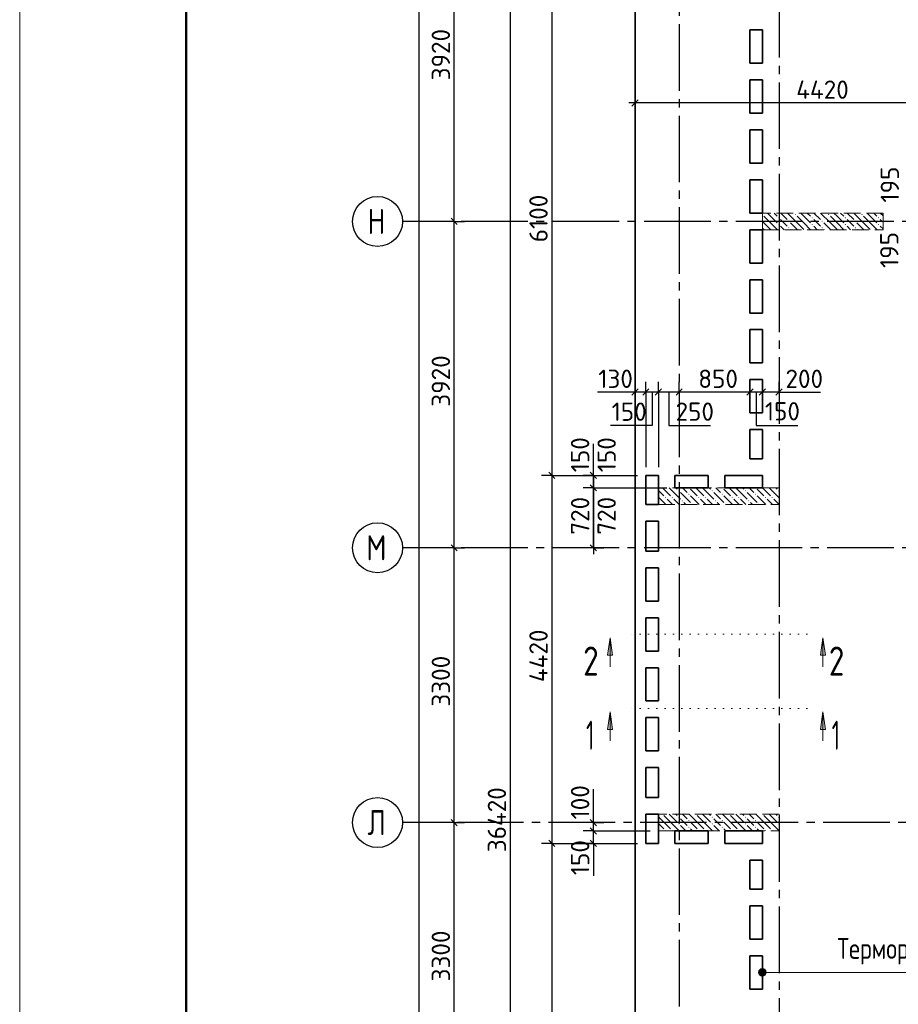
# Model space of a CAD drawing. Header units: millimetres. Extents: x 40580 to 1930067, y -240640 to 81020.
# Tile 144 of 256: x 583520 to 594078, y -203477 to -191651. Entities that reach past the tile are written whole.
import ezdxf

# ---------------------------------------------------------------- set-up
doc = ezdxf.new("R2010")
doc.units = ezdxf.units.MM
for name, pattern in [('______2', [270, 200, -70]), ('______5', [1100, 800, -100, 100, -100]), ('______9', [100, 0, -100]), ('CENTER', [2, 1.25, -0.25, 0.25, -0.25])]:
    doc.linetypes.add(name, pattern=pattern)
for name, color, linetype, lineweight in [('Standard', 7, 'Continuous', 25), ('ЖБ Перекрытие верхний уровень', 7, 'Continuous', 35), ('ОСИ', 7, 'CENTER', 15), ('Примечания', 7, 'Continuous', 13), ('Сечения символ', 7, 'Continuous', 25)]:
    doc.layers.add(name, color=color, linetype=linetype, lineweight=lineweight)
doc.layers.add('ЖБ Пилон', color=7, linetype='______2', lineweight=13, true_color=0xa0a0a0)
doc.layers.add('Размерная выноска', color=7, linetype='Continuous')
doc.styles.add('GOST 2.304', font='isocpeur.ttf', dxfattribs={"width": 0.8})
doc.styles.add('ISOCPEUR', font='isocpeur.ttf')

msp = doc.modelspace()

# ---------------------------------------------------------------- hatches: boundary and pattern name
at = {"layer": 'ЖБ Пилон', "linetype": 'Continuous', "lineweight": -3, "transparency": 33554687}
for points in [[(592444.3, -193987.6), (592447.7, -193991.1), (592444.3, -193994.5)], [(592634.7, -194031), (592641.2, -194024.5), (592647.7, -194031), (592641.2, -194037.5)], [(592834.7, -193991.1), (592841.2, -193984.6), (592847.7, -193991.1), (592841.2, -193997.5)], [(593034.7, -194031), (593041.2, -194024.5), (593047.7, -194031), (593041.2, -194037.5)], [(593234.7, -193991.1), (593241.2, -193984.6), (593247.7, -193991.1), (593241.2, -193997.5)], [(593434.7, -194031), (593441.2, -194024.5), (593447.7, -194031), (593441.2, -194037.5)], [(593634.7, -193991.1), (593641.2, -193984.6), (593647.7, -193991.1), (593641.2, -193997.5)], [(593834.7, -194031), (593841.2, -194024.5), (593847.7, -194031), (593841.2, -194037.5)], [(592634.7, -194111), (592641.2, -194104.5), (592647.7, -194111), (592641.2, -194117.5)], [(592754.7, -194071.1), (592761.2, -194064.6), (592767.7, -194071.1), (592761.2, -194077.6)], [(592754.7, -194151), (592761.2, -194144.5), (592767.7, -194151), (592761.2, -194157.6)], [(593034.7, -194111), (593041.2, -194104.5), (593047.7, -194111), (593041.2, -194117.5)], [(593154.7, -194071.1), (593161.2, -194064.6), (593167.7, -194071.1), (593161.2, -194077.6)], [(593154.7, -194151), (593161.2, -194144.5), (593167.7, -194151), (593161.2, -194157.6)], [(593434.7, -194111), (593441.2, -194104.5), (593447.7, -194111), (593441.2, -194117.5)], [(593554.7, -194071.1), (593561.2, -194064.6), (593567.7, -194071.1), (593561.2, -194077.6)], [(593554.7, -194151), (593561.2, -194144.5), (593567.7, -194151), (593561.2, -194157.6)], [(593834.7, -194111), (593841.2, -194104.5), (593847.7, -194111), (593841.2, -194117.5)], [(591434.7, -197311), (591441.2, -197304.5), (591447.7, -197311), (591441.2, -197317.5)], [(591554.7, -197351), (591561.2, -197344.5), (591567.7, -197351), (591561.2, -197357.6)], [(591564.6, -197274.2), (591561.2, -197277.6), (591557.9, -197274.2)], [(591834.7, -197311), (591841.2, -197304.5), (591847.7, -197311), (591841.2, -197317.5)], [(591954.7, -197351), (591961.2, -197344.5), (591967.7, -197351), (591961.2, -197357.6)], [(591964.6, -197274.2), (591961.2, -197277.6), (591957.9, -197274.2)], [(592234.7, -197311), (592241.2, -197304.5), (592247.7, -197311), (592241.2, -197317.5)], [(592354.7, -197351), (592361.2, -197344.5), (592367.7, -197351), (592361.2, -197357.6)], [(592364.6, -197274.2), (592361.2, -197277.6), (592357.9, -197274.2)], [(592634.7, -197311), (592641.2, -197304.5), (592644.3, -197307.6), (592644.3, -197314.5), (592641.2, -197317.5)], [(591194.7, -197471.1), (591201.2, -197464.6), (591207.7, -197471.1), (591204.6, -197474.2), (591197.9, -197474.2)], [(591274.7, -197391.1), (591281.2, -197384.6), (591287.7, -197391.1), (591281.2, -197397.5)], [(591354.7, -197391.1), (591361.2, -197384.6), (591367.7, -197391.1), (591361.2, -197397.5)], [(591474.7, -197431), (591481.2, -197424.5), (591487.7, -197431), (591481.2, -197437.5)], [(591594.7, -197471.1), (591601.2, -197464.6), (591607.7, -197471.1), (591604.6, -197474.2), (591597.9, -197474.2)], [(591674.7, -197391.1), (591681.2, -197384.6), (591687.7, -197391.1), (591681.2, -197397.5)], [(591754.7, -197391.1), (591761.2, -197384.6), (591767.7, -197391.1), (591761.2, -197397.5)], [(591874.7, -197431), (591881.2, -197424.5), (591887.7, -197431), (591881.2, -197437.5)], [(591994.7, -197471.1), (592001.2, -197464.6), (592007.7, -197471.1), (592004.6, -197474.2), (591997.9, -197474.2)], [(592074.7, -197391.1), (592081.2, -197384.6), (592087.7, -197391.1), (592081.2, -197397.5)], [(592154.7, -197391.1), (592161.2, -197384.6), (592167.7, -197391.1), (592161.2, -197397.5)], [(592274.7, -197431), (592281.2, -197424.5), (592287.7, -197431), (592281.2, -197437.5)], [(592394.7, -197471.1), (592401.2, -197464.6), (592407.7, -197471.1), (592404.6, -197474.2), (592397.9, -197474.2)], [(592474.7, -197391.1), (592481.2, -197384.6), (592487.7, -197391.1), (592481.2, -197397.5)], [(592554.7, -197391.1), (592561.2, -197384.6), (592567.7, -197391.1), (592561.2, -197397.5)], [(591244.6, -201194.2), (591241.2, -201197.5), (591237.9, -201194.2)], [(591434.7, -201231), (591441.2, -201224.5), (591447.7, -201231), (591441.2, -201237.6)], [(591554.7, -201271.1), (591561.2, -201264.6), (591567.7, -201271.1), (591561.2, -201277.5)], [(591644.6, -201194.2), (591641.2, -201197.5), (591637.9, -201194.2)], [(591834.7, -201231), (591841.2, -201224.5), (591847.7, -201231), (591841.2, -201237.6)], [(591954.7, -201271.1), (591961.2, -201264.6), (591967.7, -201271.1), (591961.2, -201277.5)], [(592044.6, -201194.2), (592041.2, -201197.5), (592037.9, -201194.2)], [(592234.7, -201231), (592241.2, -201224.5), (592247.7, -201231), (592241.2, -201237.6)], [(592354.7, -201271.1), (592361.2, -201264.6), (592367.7, -201271.1), (592361.2, -201277.5)], [(592444.6, -201194.2), (592441.2, -201197.5), (592437.9, -201194.2)], [(592634.7, -201231), (592641.2, -201224.5), (592644.3, -201227.6), (592644.3, -201234.5), (592641.2, -201237.6)], [(591274.7, -201391), (591281.2, -201384.6), (591287.7, -201391), (591284.6, -201394.2), (591277.9, -201394.2)], [(591354.7, -201391), (591361.2, -201384.6), (591367.7, -201391), (591364.6, -201394.2), (591357.9, -201394.2)], [(591434.7, -201311), (591441.2, -201304.5), (591447.7, -201311), (591441.2, -201317.5)], [(591554.7, -201351), (591561.2, -201344.5), (591567.7, -201351), (591561.2, -201357.6)], [(591674.7, -201391), (591681.2, -201384.6), (591687.7, -201391), (591684.6, -201394.2), (591677.9, -201394.2)], [(591754.7, -201391), (591761.2, -201384.6), (591767.7, -201391), (591764.6, -201394.2), (591757.9, -201394.2)], [(591834.7, -201311), (591841.2, -201304.5), (591847.7, -201311), (591841.2, -201317.5)], [(591954.7, -201351), (591961.2, -201344.5), (591967.7, -201351), (591961.2, -201357.6)], [(592074.7, -201391), (592081.2, -201384.6), (592087.7, -201391), (592084.6, -201394.2), (592077.9, -201394.2)], [(592154.7, -201391), (592161.2, -201384.6), (592167.7, -201391), (592164.6, -201394.2), (592157.9, -201394.2)], [(592234.7, -201311), (592241.2, -201304.5), (592247.7, -201311), (592241.2, -201317.5)], [(592354.7, -201351), (592361.2, -201344.5), (592367.7, -201351), (592361.2, -201357.6)], [(592474.7, -201391), (592481.2, -201384.6), (592487.7, -201391), (592484.6, -201394.2), (592477.9, -201394.2)], [(592554.7, -201391), (592561.2, -201384.6), (592567.7, -201391), (592564.6, -201394.2), (592557.9, -201394.2)], [(592634.7, -201311), (592641.2, -201304.5), (592644.3, -201307.6), (592644.3, -201314.5), (592641.2, -201317.5)]]:
    msp.add_hatch(color=7, dxfattribs=at).paths.add_polyline_path(points, flags=16)
at = {"layer": 'Примечания', "linetype": 'Continuous', "lineweight": 13, "transparency": 33554687}
for points in [[(592444.3, -203139.2), (592444.3, -203049.2), (592421.8, -203055.5)], [(592466.8, -203132.9), (592466.8, -203055.5), (592444.3, -203049.2)], [(592466.8, -203132.9), (592444.3, -203049.2), (592444.3, -203139.2)], [(592405.6, -203116.7), (592405.6, -203071.7), (592399.3, -203094.2)], [(592421.8, -203132.9), (592421.8, -203055.5), (592405.6, -203071.7)], [(592421.8, -203132.9), (592405.6, -203071.7), (592405.6, -203116.7)], [(592444.3, -203139.2), (592421.8, -203055.5), (592421.8, -203132.9)], [(592483, -203116.7), (592483, -203071.7), (592466.8, -203055.5)], [(592483, -203116.7), (592466.8, -203055.5), (592466.8, -203132.9)], [(592483, -203071.7), (592483, -203116.7), (592489.3, -203094.2)]]:
    msp.add_hatch(color=7, dxfattribs=at).paths.add_polyline_path(points)
at = {"layer": 'Сечения символ', "linetype": 'Continuous', "lineweight": 13, "transparency": 33554687}
for points in [[(590584.5, -199284.9), (590614.4, -199074.9), (590644.5, -199284.9)], [(593141.3, -199284.9), (593171.3, -199074.9), (593201.3, -199284.9)], [(590584.5, -200174.9), (590614.4, -199964.9), (590644.5, -200174.9)], [(593141.3, -200174.9), (593171.3, -199964.9), (593201.3, -200174.9)]]:
    msp.add_hatch(color=7, dxfattribs=at).paths.add_polyline_path(points, flags=16)

# ---------------------------------------------------------------- linework, layer by layer
at = {"layer": 'Standard', "color": 7, "linetype": 'Continuous', "lineweight": -3, "transparency": 33554687}
for p, q in [((588740.8, -194074.2), (588740.8, -190154.2)), ((589914.3, -191024.2), (589914.3, -197124.2)), ((590914.3, -192651.4), (590839.3, -192651.4)), ((595334.3, -192651.4), (590914.3, -192651.4)), ((588740.8, -197994.2), (588740.8, -194074.2)), ((590914.3, -196124.2), (590839.3, -196124.2)), ((591044.3, -196124.2), (590914.3, -196124.2)), ((591194.3, -196124.2), (591044.3, -196124.2)), ((591444.3, -196124.2), (591194.3, -196124.2)), ((592294.3, -196124.2), (591444.3, -196124.2)), ((592644.3, -196124.2), (592719.3, -196124.2)), ((589914.3, -197124.2), (589914.3, -201544.2)), ((590414.3, -197124.2), (590414.3, -197049.2)), ((590414.3, -197124.2), (590414.3, -197049.2)), ((590414.3, -197274.2), (590414.3, -197124.2)), ((590414.3, -197124.2), (590414.3, -197274.2)), ((590414.3, -197274.2), (590414.3, -197994.2)), ((588740.8, -201294.2), (588740.8, -197994.2)), ((590414.3, -197994.2), (590414.3, -198069.2)), ((590414.3, -197994.2), (590414.3, -198069.2)), ((590414.3, -201294.2), (590414.3, -201219.2)), ((588740.8, -204594.2), (588740.8, -201294.2)), ((590414.3, -201394.2), (590414.3, -201294.2)), ((590414.3, -201544.2), (590414.3, -201394.2)), ((589914.3, -201544.2), (589914.3, -207644.2)), ((590414.3, -201544.2), (590414.3, -201619.2))]:
    msp.add_line(p, q, dxfattribs=at)
at = {"layer": 'Standard', "color": 7, "linetype": 'Continuous', "lineweight": 25, "transparency": 33554687}
for p, q in [((590951.8, -192613.9), (590876.8, -192688.9)), ((588778.3, -194111.7), (588703.3, -194036.7)), ((590951.8, -196086.7), (590876.8, -196161.7)), ((591081.8, -196086.7), (591006.8, -196161.7)), ((591231.8, -196086.7), (591156.8, -196161.7)), ((591481.8, -196086.7), (591406.8, -196161.7)), ((592331.8, -196086.7), (592256.8, -196161.7)), ((592481.8, -196086.7), (592406.8, -196161.7)), ((592681.8, -196086.7), (592606.8, -196161.7)), ((589876.8, -197086.7), (589951.8, -197161.7)), ((590451.8, -197161.7), (590376.8, -197086.7)), ((590376.8, -197086.7), (590451.8, -197161.7)), ((590451.8, -197311.7), (590376.8, -197236.7)), ((590376.8, -197236.7), (590451.8, -197311.7)), ((588778.3, -198031.7), (588703.3, -197956.7)), ((590451.8, -198031.7), (590376.8, -197956.7)), ((590376.8, -197956.7), (590451.8, -198031.7)), ((588778.3, -201331.7), (588703.3, -201256.7)), ((590451.8, -201331.7), (590376.8, -201256.7)), ((590451.8, -201431.7), (590376.8, -201356.7)), ((589876.8, -201506.7), (589951.8, -201581.7)), ((590451.8, -201581.7), (590376.8, -201506.7))]:
    msp.add_line(p, q, dxfattribs=at)
at = {"layer": 'Standard', "color": 251, "linetype": 'Continuous', "lineweight": -3, "true_color": 0x656565, "transparency": 33554687}
for p, q in [((590914.3, -192651.4), (590914.3, -192526.4)), ((590914.3, -192651.4), (590914.3, -192776.4)), ((590914.3, -192651.4), (590914.3, -192651.4)), ((588740.8, -194074.2), (588615.8, -194074.2)), ((588740.8, -194074.2), (588865.8, -194074.2)), ((590914.3, -196124.2), (590914.3, -195999.2)), ((591044.3, -196124.2), (591044.3, -195999.2)), ((591194.3, -196124.2), (591194.3, -195999.2)), ((591444.3, -196124.2), (591444.3, -195999.2)), ((592294.3, -196124.2), (592294.3, -195999.2)), ((592444.3, -196124.2), (592444.3, -195999.2)), ((592644.3, -196124.2), (592644.3, -195999.2)), ((590914.3, -196124.2), (590914.3, -196249.2)), ((590914.3, -196124.2), (590914.3, -196124.2)), ((591044.3, -196124.2), (591044.3, -196249.2)), ((591194.3, -196124.2), (591194.3, -196249.2)), ((591444.3, -196124.2), (591444.3, -196249.2)), ((591444.3, -196124.2), (591444.3, -196124.2)), ((592294.3, -196124.2), (592294.3, -196249.2)), ((592294.3, -196124.2), (592294.3, -196124.2)), ((592444.3, -196124.2), (592444.3, -196249.2)), ((592444.3, -196124.2), (592444.3, -196124.2)), ((592644.3, -196124.2), (592644.3, -196249.2)), ((592644.3, -196124.2), (592644.3, -196124.2)), ((589914.3, -197124.2), (589789.3, -197124.2)), ((589914.3, -197124.2), (590039.3, -197124.2)), ((589914.3, -197124.2), (590944.3, -197124.2)), ((590414.3, -197124.2), (590289.3, -197124.2)), ((590414.3, -197124.2), (590289.3, -197124.2)), ((590414.3, -197124.2), (590539.3, -197124.2)), ((590414.3, -197124.2), (590944.3, -197124.2)), ((590414.3, -197124.2), (590539.3, -197124.2)), ((590414.3, -197274.2), (590289.3, -197274.2)), ((590414.3, -197274.2), (590289.3, -197274.2)), ((590414.3, -197274.2), (590539.3, -197274.2)), ((590414.3, -197274.2), (591094.3, -197274.2)), ((590414.3, -197274.2), (590539.3, -197274.2)), ((588740.8, -197994.2), (588615.8, -197994.2)), ((588740.8, -197994.2), (588865.8, -197994.2)), ((590414.3, -197994.2), (590289.3, -197994.2)), ((590414.3, -197994.2), (590289.3, -197994.2)), ((590414.3, -197994.2), (590349.1, -197994.2)), ((590414.3, -197994.2), (590539.3, -197994.2)), ((590414.3, -197994.2), (590414.3, -197994.2)), ((590414.3, -197994.2), (590539.3, -197994.2)), ((588740.8, -201294.2), (588615.8, -201294.2)), ((588740.8, -201294.2), (588865.8, -201294.2)), ((590414.3, -201294.2), (590289.3, -201294.2)), ((590414.3, -201394.2), (590289.3, -201394.2)), ((590414.3, -201294.2), (590539.3, -201294.2)), ((590414.3, -201294.2), (590414.3, -201294.2)), ((590414.3, -201394.2), (590539.3, -201394.2)), ((590414.3, -201394.2), (591094.3, -201394.2)), ((589914.3, -201544.2), (589789.3, -201544.2)), ((589914.3, -201544.2), (590039.3, -201544.2)), ((589914.3, -201544.2), (590944.3, -201544.2)), ((590414.3, -201544.2), (590289.3, -201544.2)), ((590414.3, -201544.2), (590539.3, -201544.2)), ((590414.3, -201544.2), (590944.3, -201544.2))]:
    msp.add_line(p, q, dxfattribs=at)
at = {"layer": 'Standard', "color": 7, "linetype": 'Continuous', "lineweight": 13, "transparency": 33554687}
msp.add_lwpolyline([(583520.3, -240324.2), (625520.3, -240324.2), (625520.3, -180924.2), (583520.3, -180924.2), (583520.3, -240324.2)], close=True, dxfattribs=at)
at = {"layer": 'Standard', "color": 7, "linetype": 'Continuous', "lineweight": 50, "transparency": 33554687}
msp.add_lwpolyline([(585520.3, -181424.2), (625020.3, -181424.2), (625020.3, -239824.2), (585520.3, -239824.2), (585520.3, -181424.2)], close=True, dxfattribs=at)
at = {"layer": 'Standard', "color": 7, "linetype": 'Continuous', "lineweight": -3, "transparency": 33554687}
for points in [[(589414.3, -183104.2), (589414.3, -201738.1), (589414.3, -201738.1), (589414.3, -219524.6)], [(588321.8, -229694.2), (588321.8, -206876), (588321.8, -206876), (588321.8, -183204.2)], [(592444.3, -196124.2), (592405.7, -196124.2), (592405.7, -196124.2), (592294.3, -196124.2)], [(592644.3, -196124.2), (592587.1, -196124.2), (592587.1, -196124.2), (592481.4, -196124.2), (592481.4, -196124.2), (592444.3, -196124.2)], [(590414.3, -197994.2), (590414.3, -197928.6), (590414.3, -197928.6), (590414.3, -197274.2)]]:
    msp.add_lwpolyline(points, dxfattribs=at)
at = {"layer": 'Standard', "color": 251, "linetype": 'Continuous', "lineweight": -3, "true_color": 0x656565, "transparency": 33554687}
for points in [[(588740.8, -194074.2), (588723.8, -194074.2), (588723.8, -194074.2), (588723.8, -194074.2), (588723.8, -194074.2), (588723.8, -194074.2), (588723.8, -194074.2), (588220.3, -194074.2)], [(591044.3, -196124.2), (591044.3, -196418.4), (591044.3, -196418.4), (591044.3, -197024.2)], [(591194.3, -196124.2), (591194.3, -196390.1), (591194.3, -196390.1), (591194.3, -197024.2)], [(590414.3, -197124.2), (590716.3, -197124.2), (590716.3, -197124.2), (590944.3, -197124.2)], [(590414.3, -197274.2), (590716.2, -197274.2), (590716.2, -197274.2), (591294.3, -197274.2)], [(588740.8, -197994.2), (588723.8, -197994.2), (588723.8, -197994.2), (588723.8, -197994.2), (588723.8, -197994.2), (588723.8, -197994.2), (588723.8, -197994.2), (588723.8, -197994.2), (588723.8, -197994.2), (588220.3, -197994.2)], [(588740.8, -201294.2), (588723.8, -201294.2), (588723.8, -201294.2), (588723.8, -201294.2), (588723.8, -201294.2), (588723.8, -201294.2), (588723.8, -201294.2), (588723.8, -201294.2), (588723.8, -201294.2), (588723.8, -201294.2), (588723.8, -201294.2), (588220.3, -201294.2)]]:
    msp.add_lwpolyline(points, dxfattribs=at)
at = {"layer": 'ЖБ Перекрытие верхний уровень', "transparency": 33554687}
for p, q in [((590914.3, -183104.2), (590914.3, -207254.2)), ((592294.3, -192174.2), (592294.3, -191774.2)), ((592294.3, -191774.2), (592444.3, -191774.2)), ((592444.3, -191774.2), (592444.3, -192174.2)), ((592444.3, -192174.2), (592294.3, -192174.2)), ((592294.3, -192774.2), (592294.3, -192374.2)), ((592294.3, -192374.2), (592444.3, -192374.2)), ((592444.3, -192374.2), (592444.3, -192774.2)), ((592444.3, -192774.2), (592294.3, -192774.2)), ((592294.3, -193374.2), (592294.3, -192974.2)), ((592294.3, -192974.2), (592444.3, -192974.2)), ((592444.3, -192974.2), (592444.3, -193374.2)), ((592444.3, -193374.2), (592294.3, -193374.2)), ((592294.3, -193974.2), (592294.3, -193574.2)), ((592294.3, -193574.2), (592444.3, -193574.2)), ((592444.3, -193574.2), (592444.3, -193974.2)), ((592444.3, -193974.2), (592294.3, -193974.2)), ((592294.3, -194574.2), (592294.3, -194174.2)), ((592294.3, -194174.2), (592444.3, -194174.2)), ((592444.3, -194174.2), (592444.3, -194574.2)), ((592444.3, -194574.2), (592294.3, -194574.2)), ((592294.3, -195174.2), (592294.3, -194774.2)), ((592294.3, -194774.2), (592444.3, -194774.2)), ((592444.3, -194774.2), (592444.3, -195174.2)), ((592444.3, -195174.2), (592294.3, -195174.2)), ((592294.3, -195774.2), (592294.3, -195374.2)), ((592294.3, -195374.2), (592444.3, -195374.2)), ((592444.3, -195374.2), (592444.3, -195774.2)), ((592444.3, -195774.2), (592294.3, -195774.2)), ((592294.3, -196374.2), (592294.3, -195974.2)), ((592294.3, -195974.2), (592444.3, -195974.2)), ((592444.3, -195974.2), (592444.3, -196374.2)), ((592444.3, -196374.2), (592294.3, -196374.2)), ((592294.3, -196924.2), (592294.3, -196574.2)), ((592294.3, -196574.2), (592444.3, -196574.2)), ((592444.3, -196574.2), (592444.3, -196924.2)), ((592444.3, -196924.2), (592294.3, -196924.2)), ((591044.3, -197474.2), (591044.3, -197124.2)), ((591044.3, -197124.2), (591194.3, -197124.2)), ((591194.3, -197124.2), (591194.3, -197474.2)), ((591394.3, -197274.2), (591394.3, -197124.2)), ((591394.3, -197124.2), (591794.3, -197124.2)), ((591794.3, -197124.2), (591794.3, -197274.2)), ((591994.3, -197274.2), (591994.3, -197124.2)), ((591994.3, -197124.2), (592444.3, -197124.2)), ((592444.3, -197124.2), (592444.3, -197274.2)), ((591794.3, -197274.2), (591394.3, -197274.2)), ((592444.3, -197274.2), (591994.3, -197274.2)), ((591194.3, -197474.2), (591044.3, -197474.2)), ((591044.3, -198034.2), (591044.3, -197674.2)), ((591044.3, -197674.2), (591194.3, -197674.2)), ((591194.3, -197674.2), (591194.3, -198034.2)), ((591194.3, -198034.2), (591044.3, -198034.2)), ((591044.3, -198234.2), (591194.3, -198234.2)), ((591044.3, -198634.2), (591044.3, -198234.2)), ((591194.3, -198234.2), (591194.3, -198634.2)), ((591194.3, -198634.2), (591044.3, -198634.2)), ((591044.3, -199234.2), (591044.3, -198834.2)), ((591044.3, -198834.2), (591194.3, -198834.2)), ((591194.3, -198834.2), (591194.3, -199234.2)), ((591194.3, -199234.2), (591044.3, -199234.2)), ((591044.3, -199834.2), (591044.3, -199434.2)), ((591044.3, -199434.2), (591194.3, -199434.2)), ((591194.3, -199434.2), (591194.3, -199834.2)), ((591194.3, -199834.2), (591044.3, -199834.2)), ((591044.3, -200434.2), (591044.3, -200034.2)), ((591044.3, -200034.2), (591194.3, -200034.2)), ((591194.3, -200034.2), (591194.3, -200434.2)), ((591194.3, -200434.2), (591044.3, -200434.2)), ((591044.3, -200994.2), (591044.3, -200634.2)), ((591044.3, -200634.2), (591194.3, -200634.2)), ((591194.3, -200634.2), (591194.3, -200994.2)), ((591194.3, -200994.2), (591044.3, -200994.2)), ((591044.3, -201544.2), (591044.3, -201194.2)), ((591044.3, -201194.2), (591194.3, -201194.2)), ((591194.3, -201194.2), (591194.3, -201544.2)), ((591394.3, -201544.2), (591394.3, -201394.2)), ((591394.3, -201394.2), (591794.3, -201394.2)), ((591794.3, -201394.2), (591794.3, -201544.2)), ((591994.3, -201394.2), (592444.3, -201394.2)), ((591994.3, -201544.2), (591994.3, -201394.2)), ((592444.3, -201394.2), (592444.3, -201544.2)), ((591194.3, -201544.2), (591044.3, -201544.2)), ((591794.3, -201544.2), (591394.3, -201544.2)), ((592444.3, -201544.2), (591994.3, -201544.2)), ((592294.3, -201744.2), (592444.3, -201744.2)), ((592294.3, -202094.2), (592294.3, -201744.2)), ((592444.3, -201744.2), (592444.3, -202094.2)), ((592444.3, -202094.2), (592294.3, -202094.2)), ((592294.3, -202694.2), (592294.3, -202294.2)), ((592294.3, -202294.2), (592444.3, -202294.2)), ((592444.3, -202294.2), (592444.3, -202694.2)), ((592444.3, -202694.2), (592294.3, -202694.2)), ((592294.3, -202894.2), (592444.3, -202894.2)), ((592294.3, -203294.2), (592294.3, -202894.2)), ((592444.3, -202894.2), (592444.3, -203294.2)), ((592444.3, -203294.2), (592294.3, -203294.2))]:
    msp.add_line(p, q, dxfattribs=at)
at = {"layer": 'ЖБ Пилон', "color": 253, "linetype": '______2', "lineweight": 13, "true_color": 0xa0a0a0, "transparency": 33554687}
for p, q in [((593894.3, -193974.2), (592444.3, -193974.2)), ((592444.3, -193974.2), (592444.3, -194174.2)), ((593894.3, -194174.2), (593894.3, -193974.2)), ((592444.3, -194174.2), (593894.3, -194174.2)), ((592644.3, -197274.2), (591194.3, -197274.2)), ((591194.3, -197274.2), (591194.3, -197474.2)), ((592644.3, -197474.2), (592644.3, -197274.2)), ((591194.3, -197474.2), (592644.3, -197474.2)), ((592644.3, -201194.2), (591194.3, -201194.2)), ((591194.3, -201194.2), (591194.3, -201394.2)), ((592644.3, -201394.2), (592644.3, -201194.2)), ((591194.3, -201394.2), (592644.3, -201394.2))]:
    msp.add_line(p, q, dxfattribs=at)
at = {"layer": 'ЖБ Пилон', "color": 9, "linetype": 'Continuous', "lineweight": -3, "true_color": 0xc7c7c7, "transparency": 33554687}
for p, q in [((592461.2, -194011), (592541.2, -194091.1)), ((592541.2, -194011), (592504.4, -193974.2)), ((592541.2, -194011), (592621.2, -194091.1)), ((592584.4, -193974.2), (592621.2, -194011)), ((592701.2, -194091.1), (592661.2, -194051)), ((592664.4, -193974.2), (592741.2, -194051)), ((592861.2, -194091.1), (592744.4, -193974.2)), ((592861.2, -194011), (592941.2, -194091.1)), ((592941.2, -194011), (592904.4, -193974.2)), ((592941.2, -194011), (593021.2, -194091.1)), ((592984.4, -193974.2), (593021.2, -194011)), ((593101.2, -194091.1), (593061.2, -194051)), ((593064.4, -193974.2), (593141.2, -194051)), ((593261.2, -194091.1), (593144.4, -193974.2)), ((593261.2, -194011), (593341.2, -194091.1)), ((593341.2, -194011), (593304.4, -193974.2)), ((593341.2, -194011), (593421.2, -194091.1)), ((593384.4, -193974.2), (593421.2, -194011)), ((593501.2, -194091.1), (593461.2, -194051)), ((593464.4, -193974.2), (593541.2, -194051)), ((593661.2, -194091.1), (593544.4, -193974.2)), ((593661.2, -194011), (593741.2, -194091.1)), ((593741.2, -194011), (593704.4, -193974.2)), ((593741.2, -194011), (593821.2, -194091.1)), ((593784.4, -193974.2), (593821.2, -194011)), ((593894.3, -194084.1), (593861.2, -194051)), ((593864.4, -193974.2), (593894.3, -194004.1)), ((592461.2, -194091.1), (592444.3, -194074.1)), ((592444.3, -194154.1), (592461.2, -194171.1)), ((592461.2, -194091.1), (592541.2, -194171.1)), ((592541.2, -194091.1), (592624.4, -194174.2)), ((592661.2, -194131), (592704.4, -194174.2)), ((592741.2, -194131), (592701.2, -194091.1)), ((592781.2, -194091.1), (592861.2, -194171.1)), ((592781.2, -194171.1), (592784.4, -194174.2)), ((592861.2, -194091.1), (592941.2, -194171.1)), ((592941.2, -194091.1), (593024.4, -194174.2)), ((593061.2, -194131), (593104.4, -194174.2)), ((593141.2, -194131), (593101.2, -194091.1)), ((593181.2, -194091.1), (593261.2, -194171.1)), ((593181.2, -194171.1), (593184.4, -194174.2)), ((593261.2, -194091.1), (593341.2, -194171.1)), ((593341.2, -194091.1), (593424.4, -194174.2)), ((593461.2, -194131), (593504.4, -194174.2)), ((593541.2, -194131), (593501.2, -194091.1)), ((593581.2, -194091.1), (593661.2, -194171.1)), ((593581.2, -194171.1), (593584.4, -194174.2)), ((593661.2, -194091.1), (593741.2, -194171.1)), ((593741.2, -194091.1), (593824.4, -194174.2)), ((593861.2, -194131), (593894.3, -194164.1)), ((591194.3, -197304.1), (591261.2, -197371.1)), ((591261.2, -197291.1), (591244.4, -197274.2)), ((591261.2, -197291.1), (591341.2, -197371.1)), ((591324.4, -197274.2), (591341.2, -197291.1)), ((591341.2, -197291.1), (591461.2, -197411)), ((591404.4, -197274.2), (591421.2, -197291.1)), ((591461.2, -197331), (591581.2, -197451)), ((591501.2, -197291.1), (591484.4, -197274.2)), ((591541.2, -197331), (591501.2, -197291.1)), ((591581.2, -197291.1), (591661.2, -197371.1)), ((591581.2, -197371.1), (591684.4, -197474.2)), ((591661.2, -197291.1), (591644.4, -197274.2)), ((591661.2, -197291.1), (591741.2, -197371.1)), ((591724.4, -197274.2), (591741.2, -197291.1)), ((591741.2, -197291.1), (591861.2, -197411)), ((591804.4, -197274.2), (591821.2, -197291.1)), ((591861.2, -197331), (591981.2, -197451)), ((591901.2, -197291.1), (591884.4, -197274.2)), ((591941.2, -197331), (591901.2, -197291.1)), ((591981.2, -197291.1), (592061.2, -197371.1)), ((591981.2, -197371.1), (592084.4, -197474.2)), ((592061.2, -197291.1), (592044.4, -197274.2)), ((592061.2, -197291.1), (592141.2, -197371.1)), ((592124.4, -197274.2), (592141.2, -197291.1)), ((592141.2, -197291.1), (592261.2, -197411)), ((592204.4, -197274.2), (592221.2, -197291.1)), ((592261.2, -197331), (592381.2, -197451)), ((592301.2, -197291.1), (592284.4, -197274.2)), ((592341.2, -197331), (592301.2, -197291.1)), ((592381.2, -197291.1), (592461.2, -197371.1)), ((592381.2, -197371.1), (592484.4, -197474.2)), ((592461.2, -197291.1), (592444.4, -197274.2)), ((592461.2, -197291.1), (592541.2, -197371.1)), ((592524.4, -197274.2), (592541.2, -197291.1)), ((592541.2, -197291.1), (592644.3, -197394.1)), ((592604.4, -197274.2), (592621.2, -197291.1)), ((591194.3, -197384.1), (591284.4, -197474.2)), ((591341.2, -197451), (591301.2, -197411)), ((591364.4, -197474.2), (591341.2, -197451)), ((591381.2, -197411), (591444.4, -197474.2)), ((591501.2, -197451), (591524.4, -197474.2)), ((591741.2, -197451), (591701.2, -197411)), ((591764.4, -197474.2), (591741.2, -197451)), ((591781.2, -197411), (591844.4, -197474.2)), ((591901.2, -197451), (591924.4, -197474.2)), ((592141.2, -197451), (592101.2, -197411)), ((592164.4, -197474.2), (592141.2, -197451)), ((592181.2, -197411), (592244.4, -197474.2)), ((592301.2, -197451), (592324.4, -197474.2)), ((592541.2, -197451), (592501.2, -197411)), ((592564.4, -197474.2), (592541.2, -197451)), ((592581.2, -197411), (592644.3, -197474.1)), ((591261.2, -201291), (591194.3, -201224.1)), ((591261.2, -201211), (591341.2, -201291)), ((591341.2, -201211), (591324.4, -201194.2)), ((591341.2, -201211), (591421.2, -201291)), ((591404.4, -201194.2), (591421.2, -201211)), ((591501.2, -201291), (591461.2, -201251)), ((591484.4, -201194.2), (591541.2, -201251)), ((591661.2, -201291), (591564.4, -201194.2)), ((591661.2, -201211), (591741.2, -201291)), ((591741.2, -201211), (591724.4, -201194.2)), ((591741.2, -201211), (591821.2, -201291)), ((591804.4, -201194.2), (591821.2, -201211)), ((591901.2, -201291), (591861.2, -201251)), ((591884.4, -201194.2), (591941.2, -201251)), ((592061.2, -201291), (591964.4, -201194.2)), ((592061.2, -201211), (592141.2, -201291)), ((592141.2, -201211), (592124.4, -201194.2)), ((592141.2, -201211), (592221.2, -201291)), ((592204.4, -201194.2), (592221.2, -201211)), ((592301.2, -201291), (592261.2, -201251)), ((592284.4, -201194.2), (592341.2, -201251)), ((592461.2, -201291), (592364.4, -201194.2)), ((592461.2, -201211), (592541.2, -201291)), ((592541.2, -201211), (592524.4, -201194.2)), ((592541.2, -201211), (592621.2, -201291)), ((592604.4, -201194.2), (592621.2, -201211)), ((591194.3, -201304.1), (591261.2, -201371.1)), ((591194.3, -201384.1), (591204.4, -201394.2)), ((591261.2, -201291), (591341.2, -201371.1)), ((591341.2, -201291), (591444.4, -201394.2)), ((591461.2, -201331), (591524.4, -201394.2)), ((591541.2, -201331), (591501.2, -201291)), ((591581.2, -201291), (591661.2, -201371.1)), ((591581.2, -201371.1), (591604.4, -201394.2)), ((591661.2, -201291), (591741.2, -201371.1)), ((591741.2, -201291), (591844.4, -201394.2)), ((591861.2, -201331), (591924.4, -201394.2)), ((591941.2, -201331), (591901.2, -201291)), ((591981.2, -201291), (592061.2, -201371.1)), ((591981.2, -201371.1), (592004.4, -201394.2)), ((592061.2, -201291), (592141.2, -201371.1)), ((592141.2, -201291), (592244.4, -201394.2)), ((592261.2, -201331), (592324.4, -201394.2)), ((592341.2, -201331), (592301.2, -201291)), ((592381.2, -201291), (592461.2, -201371.1)), ((592381.2, -201371.1), (592404.4, -201394.2)), ((592461.2, -201291), (592541.2, -201371.1)), ((592541.2, -201291), (592644.3, -201394.1))]:
    msp.add_line(p, q, dxfattribs=at)
at = {"layer": 'ОСИ', "color": 8, "linetype": '______5', "lineweight": -3, "transparency": 33554687}
for p, q in [((592644.3, -182504.2), (592644.3, -233224.2)), ((591444.3, -182904.2), (591444.3, -233224.2)), ((607224.3, -194074.2), (588120.3, -194074.2)), ((607224.3, -197994.2), (588120.3, -197994.2)), ((606074.3, -201294.2), (588120.3, -201294.2))]:
    msp.add_line(p, q, dxfattribs=at)
at = {"layer": 'ОСИ', "color": 7, "linetype": 'Continuous', "lineweight": -3, "transparency": 33554687}
for centre in [(587820.3, -194074.2), (587820.3, -197994.2), (587820.3, -201294.2)]:
    msp.add_circle(centre, 300, dxfattribs=at)
at = {"layer": 'Примечания', "color": 7, "linetype": 'Continuous', "lineweight": 13, "transparency": 33554687}
for p, q in [((592444.3, -203049.2), (592444.3, -203049.2)), ((592399.3, -203094.2), (592399.3, -203094.2)), ((596394.3, -203094.2), (592444.3, -203094.2)), ((592444.3, -203139.2), (592444.3, -203139.2)), ((592489.3, -203094.2), (592489.3, -203094.2))]:
    msp.add_line(p, q, dxfattribs=at)
msp.add_circle((592444.3, -203094.2), 45, dxfattribs=at)
at = {"layer": 'Размерная выноска', "color": 7, "linetype": 'Continuous', "lineweight": 25, "transparency": 33554687}
for p, q in [((590914.3, -196124.2), (590464.3, -196124.2)), ((592644.3, -196124.2), (593144.3, -196124.2)), ((590414.3, -197124.2), (590414.3, -196744.2)), ((590414.3, -197124.2), (590414.3, -196744.2)), ((590414.3, -201294.2), (590414.3, -200894.2)), ((590414.3, -201544.2), (590414.3, -201934.2))]:
    msp.add_line(p, q, dxfattribs=at)
for points in [[(591119.3, -196124.2), (591119.3, -196524.2), (590619.3, -196524.2)], [(591319.3, -196124.2), (591319.3, -196524.2), (591819.3, -196524.2)], [(592369.3, -196124.2), (592369.3, -196524.2), (592869.3, -196524.2)]]:
    msp.add_lwpolyline(points, dxfattribs=at)
at = {"layer": 'Сечения символ', "color": 7, "linetype": 'Continuous', "lineweight": 13, "transparency": 33554687}
for p, q in [((590584.5, -199284.9), (590614.4, -199074.9)), ((590614.4, -199074.9), (590614.4, -199422.4)), ((590614.4, -199074.9), (590614.4, -199074.9)), ((590614.4, -199074.9), (590614.4, -199074.9)), ((590614.4, -199074.9), (590614.4, -199074.9)), ((590614.4, -199074.9), (590644.5, -199284.9)), ((593141.3, -199284.9), (593171.3, -199074.9)), ((593171.3, -199074.9), (593171.3, -199422.4)), ((593171.3, -199074.9), (593171.3, -199074.9)), ((593171.3, -199074.9), (593171.3, -199074.9)), ((593171.3, -199074.9), (593171.3, -199074.9)), ((593171.3, -199074.9), (593201.3, -199284.9)), ((590644.5, -199284.9), (590584.5, -199284.9)), ((590614.4, -199284.9), (590614.4, -199299.9)), ((593201.3, -199284.9), (593141.3, -199284.9)), ((593171.3, -199284.9), (593171.3, -199299.9)), ((590584.5, -200174.9), (590614.4, -199964.9)), ((590614.4, -199964.9), (590614.4, -200312.4)), ((590614.4, -199964.9), (590614.4, -199964.9)), ((590614.4, -199964.9), (590614.4, -199964.9)), ((590614.4, -199964.9), (590614.4, -199964.9)), ((590614.4, -199964.9), (590644.5, -200174.9)), ((593141.3, -200174.9), (593171.3, -199964.9)), ((593171.3, -199964.9), (593171.3, -200312.4)), ((593171.3, -199964.9), (593171.3, -199964.9)), ((593171.3, -199964.9), (593171.3, -199964.9)), ((593171.3, -199964.9), (593171.3, -199964.9)), ((593171.3, -199964.9), (593201.3, -200174.9)), ((590644.5, -200174.9), (590584.5, -200174.9)), ((590614.4, -200174.9), (590614.4, -200189.9)), ((593201.3, -200174.9), (593141.3, -200174.9)), ((593171.3, -200174.9), (593171.3, -200189.9))]:
    msp.add_line(p, q, dxfattribs=at)
at = {"layer": 'Сечения символ', "color": 7, "linetype": '______9', "lineweight": 13, "transparency": 33554687}
for p, q in [((592978, -199033.1), (590837.5, -199033.1)), ((592978, -199923.1), (590837.5, -199923.1))]:
    msp.add_line(p, q, dxfattribs=at)

# ---------------------------------------------------------------- texts
at = {"layer": 'Standard', "color": 7, "linetype": 'Continuous', "lineweight": 25, "transparency": 33554687, "char_height": 220, "attachment_point": 7, "rotation": 90, "style": 'ISOCPEUR'}
for s, insert, width in [('3920', (588690.8, -192380), 657.052), ('195', (594085.9, -193847.7), 469.509), ('6100', (589864.2, -194324.4), 625.729), ('195', (594079.3, -194633.6), 469.509), ('3920', (588690.8, -196300), 657.046), ('150', (590364.2, -197086.7), 469.509), ('150', (590683.2, -197086.7), 469.509), ('720', (590364.3, -197837.5), 531.967), ('720', (590683.1, -197837.5), 531.967), ('4420', (589864.2, -199607.8), 672.622), ('3300', (588690.8, -199902.2), 641.476), ('100', (590364.2, -201256.7), 485.085), ('36420', (589364.2, -201650.6), 797.708), ('150', (590364.2, -201925.8), 469.509), ('3300', (588690.8, -203202.2), 641.476)]:
    msp.add_mtext(s, dxfattribs=dict(at, insert=insert, width=width))
at = {"layer": 'Standard', "color": 7, "linetype": 'Continuous', "lineweight": 25, "transparency": 33554687, "char_height": 220, "attachment_point": 7, "style": 'ISOCPEUR'}
for s, insert, width in [('4420', (592850.6, -192601.4), 672.616), ('130', (590472.7, -196074.2), 469.509), ('850', (591673.8, -196074.2), 516.396), ('200', (592721.8, -196074.2), 531.967), ('150', (590633.1, -196469.5), 469.509), ('250', (591401.7, -196468.9), 516.396), ('150', (592474.9, -196464.8), 469.509)]:
    msp.add_mtext(s, dxfattribs=dict(at, insert=insert, width=width))
at = {"layer": 'ОСИ', "color": 7, "linetype": 'Continuous', "lineweight": 25, "transparency": 33554687, "char_height": 300, "attachment_point": 7, "style": 'ISOCPEUR'}
for s, insert, width in [('\\W0.80;Н', (587700.3, -194224.2), 359.83), ('\\W0.82;М', (587685.3, -198144.2), 392.649), ('\\W0.80;Л', (587700.3, -201444.2), 359.83)]:
    msp.add_mtext(s, dxfattribs=dict(at, insert=insert, width=width))
at = {"layer": 'Примечания', "color": 7, "linetype": 'Continuous', "lineweight": 25, "transparency": 33554687, "insert": (593344.3, -202999.2), "char_height": 250, "width": 3189.081, "attachment_point": 7, "style": 'GOST 2.304'}
msp.add_mtext('Терморазьем\\~400х150мм', dxfattribs=at)
at = {"layer": 'Сечения символ', "color": 7, "linetype": 'Continuous', "lineweight": -3, "transparency": 33554687, "char_height": 350, "attachment_point": 7, "style": 'ISOCPEUR'}
for s, insert, width in [('\\W0.78;2', (590290.8, -199529.9), 381.312), ('\\W0.78;2', (593242.7, -199529.9), 381.312), ('\\W0.56;1', (590325.8, -200419.9), 272.222), ('\\W0.56;1', (593277.7, -200419.9), 272.213)]:
    msp.add_mtext(s, dxfattribs=dict(at, insert=insert, width=width))

doc.saveas('drawing.dxf')
